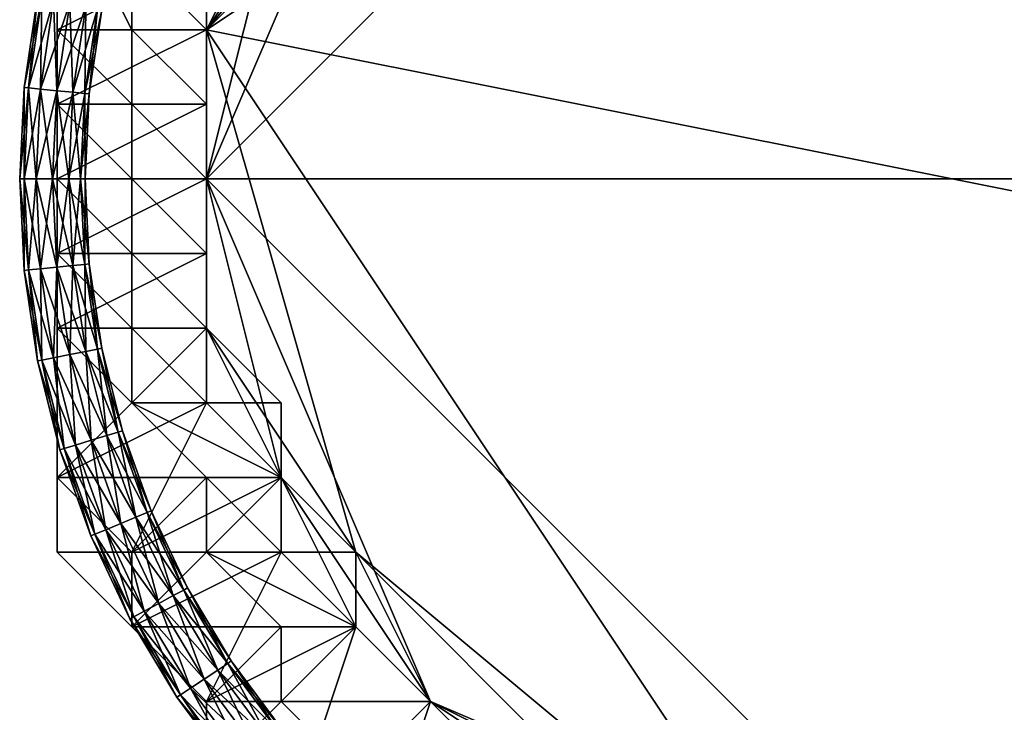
# Model space of a CAD drawing. Header units: millimetres. Extents: x -213362944 to -213361824, y -191479400 to -191477616.
# Tile 2 of 16: x -213362312 to -213362101, y -191479314 to -191479166. Entities that reach past the tile are written whole.
import ezdxf

# ---------------------------------------------------------------- set-up
doc = ezdxf.new("R2010")
doc.units = ezdxf.units.MM
doc.layers.add('005', color=7, linetype='Continuous', true_color=0xe499b8)

# ---------------------------------------------------------------- blocks, each defined once
blk = doc.blocks.new('Torus029')
at = {"color": 0}
mesh = blk.add_polyface(dxfattribs=at)
corners = [(-200, 0), (-198.1, 19.51, 3.5), (-199.04, 19.6), (-199.06, 0, 3.5), (-195.55, 19.26, 6.06), (-196.5, 0, 6.06), (-192.07, 18.92, 7), (-193, 0, 7), (-188.59, 18.57, 6.06), (-189.5, 0, 6.06), (-186.04, 18.32, 3.5), (-186.94, 0, 3.5), (-185.1, 18.23, 0), (-186, 0, 0), (-186.04, 18.32, -3.5), (-186.94, 0, -3.5), (-188.59, 18.57, -6.06), (-189.5, 0, -6.06), (-192.07, 18.92, -7), (-193, 0, -7), (-195.55, 19.26, -6.06), (-196.5, 0, -6.06), (-198.1, 19.51, -3.5), (-199.06, 0, -3.5), (-195.24, 38.84, 3.5), (-196.16, 39.02), (-192.72, 38.34, 6.06), (-189.29, 37.65, 7), (-185.86, 36.97, 6.06), (-183.35, 36.47, 3.5), (-182.43, 36.29, 0), (-183.35, 36.47, -3.5), (-185.86, 36.97, -6.06), (-189.29, 37.65, -7), (-192.72, 38.34, -6.06), (-195.24, 38.84, -3.5)]
mesh.append_faces([[corners[k] for k in face] for face in [(0, 1, 2), (3, 4, 1), (5, 6, 4), (7, 8, 6), (9, 10, 8), (11, 12, 10), (13, 14, 12), (15, 16, 14), (17, 18, 16), (19, 20, 18), (21, 22, 20), (23, 2, 22), (2, 24, 25), (1, 26, 24), (4, 27, 26), (6, 28, 27), (8, 29, 28), (10, 30, 29), (12, 31, 30), (14, 32, 31), (16, 33, 32), (18, 34, 33), (20, 35, 34), (22, 25, 35)]], dxfattribs={"vtx0": -1, "color": 0})
mesh.append_faces([[corners[k] for k in face] for face in [(0, 3, 1), (3, 5, 4), (5, 7, 6), (7, 9, 8), (9, 11, 10), (11, 13, 12), (13, 15, 14), (15, 17, 16), (17, 19, 18), (19, 21, 20), (21, 23, 22), (23, 0, 2), (2, 1, 24), (1, 4, 26), (4, 6, 27), (6, 8, 28), (8, 10, 29), (10, 12, 30), (12, 14, 31), (14, 16, 32), (16, 18, 33), (18, 20, 34), (20, 22, 35), (22, 2, 25)]], dxfattribs={"vtx2": -1, "color": 0})
mesh = blk.add_polyface(dxfattribs=at)
corners = [(-196.16, -39.02), (-198.1, -19.51, 3.5), (-199.04, -19.6), (-195.24, -38.83, 3.5), (-195.55, -19.26, 6.06), (-192.72, -38.34, 6.06), (-192.07, -18.92, 7), (-189.29, -37.65, 7), (-188.59, -18.57, 6.06), (-185.86, -36.97, 6.06), (-186.04, -18.32, 3.5), (-183.35, -36.47, 3.5), (-185.1, -18.23, 0), (-182.43, -36.29, 0), (-186.04, -18.32, -3.5), (-183.35, -36.47, -3.5), (-188.59, -18.57, -6.06), (-185.86, -36.97, -6.06), (-192.07, -18.92, -7), (-189.29, -37.65, -7), (-195.55, -19.26, -6.06), (-192.72, -38.34, -6.06), (-198.1, -19.51, -3.5), (-195.24, -38.83, -3.5), (-199.06, 0, 3.5), (-200, 0), (-196.5, 0, 6.06), (-193, 0, 7), (-189.5, 0, 6.06), (-186.94, 0, 3.5), (-186, 0, 0), (-186.94, 0, -3.5), (-189.5, 0, -6.06), (-193, 0, -7), (-196.5, 0, -6.06), (-199.06, 0, -3.5)]
mesh.append_faces([[corners[k] for k in face] for face in [(0, 1, 2), (3, 4, 1), (5, 6, 4), (7, 8, 6), (9, 10, 8), (11, 12, 10), (13, 14, 12), (15, 16, 14), (17, 18, 16), (19, 20, 18), (21, 22, 20), (23, 2, 22), (2, 24, 25), (1, 26, 24), (4, 27, 26), (6, 28, 27), (8, 29, 28), (10, 30, 29), (12, 31, 30), (14, 32, 31), (16, 33, 32), (18, 34, 33), (20, 35, 34), (22, 25, 35)]], dxfattribs={"vtx0": -1, "color": 0})
mesh.append_faces([[corners[k] for k in face] for face in [(0, 3, 1), (3, 5, 4), (5, 7, 6), (7, 9, 8), (9, 11, 10), (11, 13, 12), (13, 15, 14), (15, 17, 16), (17, 19, 18), (19, 21, 20), (21, 23, 22), (23, 0, 2), (2, 1, 24), (1, 4, 26), (4, 6, 27), (6, 8, 28), (8, 10, 29), (10, 12, 30), (12, 14, 31), (14, 16, 32), (16, 18, 33), (18, 20, 34), (20, 22, 35), (22, 2, 25)]], dxfattribs={"vtx2": -1, "color": 0})
mesh = blk.add_polyface(dxfattribs=at)
corners = [(-184.78, -76.54), (-190.49, -57.78, 3.5), (-191.39, -58.06), (-183.91, -76.18, 3.5), (-188.04, -57.04, 6.06), (-181.54, -75.2, 6.06), (-184.69, -56.02, 7), (-178.31, -73.86, 7), (-181.34, -55.01, 6.06), (-175.08, -72.52, 6.06), (-178.89, -54.27, 3.5), (-172.71, -71.54, 3.5), (-177.99, -53.99, 0), (-171.84, -71.18, 0), (-178.89, -54.27, -3.5), (-172.71, -71.54, -3.5), (-181.34, -55.01, -6.06), (-175.08, -72.52, -6.06), (-184.69, -56.02, -7), (-178.31, -73.86, -7), (-188.04, -57.04, -6.06), (-181.54, -75.2, -6.06), (-190.49, -57.78, -3.5), (-183.91, -76.18, -3.5), (-195.24, -38.83, 3.5), (-196.16, -39.02), (-192.72, -38.34, 6.06), (-189.29, -37.65, 7), (-185.86, -36.97, 6.06), (-183.35, -36.47, 3.5), (-182.43, -36.29, 0), (-183.35, -36.47, -3.5), (-185.86, -36.97, -6.06), (-189.29, -37.65, -7), (-192.72, -38.34, -6.06), (-195.24, -38.83, -3.5)]
mesh.append_faces([[corners[k] for k in face] for face in [(0, 1, 2), (3, 4, 1), (5, 6, 4), (7, 8, 6), (9, 10, 8), (11, 12, 10), (13, 14, 12), (15, 16, 14), (17, 18, 16), (19, 20, 18), (21, 22, 20), (23, 2, 22), (2, 24, 25), (1, 26, 24), (4, 27, 26), (6, 28, 27), (8, 29, 28), (10, 30, 29), (12, 31, 30), (14, 32, 31), (16, 33, 32), (18, 34, 33), (20, 35, 34), (22, 25, 35)]], dxfattribs={"vtx0": -1, "color": 0})
mesh.append_faces([[corners[k] for k in face] for face in [(0, 3, 1), (3, 5, 4), (5, 7, 6), (7, 9, 8), (9, 11, 10), (11, 13, 12), (13, 15, 14), (15, 17, 16), (17, 19, 18), (19, 21, 20), (21, 23, 22), (23, 0, 2), (2, 1, 24), (1, 4, 26), (4, 6, 27), (6, 8, 28), (8, 10, 29), (10, 12, 30), (12, 14, 31), (14, 16, 32), (16, 18, 33), (18, 20, 34), (20, 22, 35), (22, 2, 25)]], dxfattribs={"vtx2": -1, "color": 0})
mesh = blk.add_polyface(dxfattribs=at)
corners = [(-166.29, -111.11), (-175.56, -93.84, 3.5), (-176.38, -94.28), (-165.51, -110.59, 3.5), (-173.3, -92.63, 6.06), (-163.38, -109.17, 6.06), (-170.21, -90.98, 7), (-160.47, -107.22, 7), (-167.12, -89.33, 6.06), (-157.56, -105.28, 6.06), (-164.86, -88.12, 3.5), (-155.43, -103.86, 3.5), (-164.04, -87.68, 0), (-154.65, -103.34, 0), (-164.86, -88.12, -3.5), (-155.43, -103.86, -3.5), (-167.12, -89.33, -6.06), (-157.56, -105.28, -6.06), (-170.21, -90.98, -7), (-160.47, -107.22, -7), (-173.3, -92.63, -6.06), (-163.38, -109.17, -6.06), (-175.56, -93.84, -3.5), (-165.51, -110.59, -3.5), (-183.91, -76.18, 3.5), (-184.78, -76.54), (-181.54, -75.2, 6.06), (-178.31, -73.86, 7), (-175.08, -72.52, 6.06), (-172.71, -71.54, 3.5), (-171.84, -71.18, 0), (-172.71, -71.54, -3.5), (-175.08, -72.52, -6.06), (-178.31, -73.86, -7), (-181.54, -75.2, -6.06), (-183.91, -76.18, -3.5)]
mesh.append_faces([[corners[k] for k in face] for face in [(0, 1, 2), (3, 4, 1), (5, 6, 4), (7, 8, 6), (9, 10, 8), (11, 12, 10), (13, 14, 12), (15, 16, 14), (17, 18, 16), (19, 20, 18), (21, 22, 20), (23, 2, 22), (2, 24, 25), (1, 26, 24), (4, 27, 26), (6, 28, 27), (8, 29, 28), (10, 30, 29), (12, 31, 30), (14, 32, 31), (16, 33, 32), (18, 34, 33), (20, 35, 34), (22, 25, 35)]], dxfattribs={"vtx0": -1, "color": 0})
mesh.append_faces([[corners[k] for k in face] for face in [(0, 3, 1), (3, 5, 4), (5, 7, 6), (7, 9, 8), (9, 11, 10), (11, 13, 12), (13, 15, 14), (15, 17, 16), (17, 19, 18), (19, 21, 20), (21, 23, 22), (23, 0, 2), (2, 1, 24), (1, 4, 26), (4, 6, 27), (6, 8, 28), (8, 10, 29), (10, 12, 30), (12, 14, 31), (14, 16, 32), (16, 18, 33), (18, 20, 34), (20, 22, 35), (22, 2, 25)]], dxfattribs={"vtx2": -1, "color": 0})
mesh = blk.add_polyface(dxfattribs=at)
corners = [(-118.59, -144.5, 3.5), (-131.52, -131.52, 0), (-132.19, -132.18, 3.5), (-118, -143.78, 0), (-132.19, -132.18, -3.5), (-141.42, -141.42), (-153.88, -126.28, 3.5), (-154.6, -126.88), (-140.76, -140.76, 3.5), (-151.9, -124.66, 6.06), (-138.95, -138.95, 6.06), (-149.19, -122.44, 7), (-136.47, -136.47, 7), (-146.49, -120.22, 6.06), (-134, -134, 6.06), (-144.5, -118.59, 3.5), (-143.78, -118, 0), (-144.5, -118.59, -3.5), (-146.49, -120.22, -6.06), (-134, -134, -6.06), (-149.19, -122.44, -7), (-136.47, -136.47, -7), (-151.9, -124.66, -6.06), (-138.95, -138.95, -6.06), (-153.88, -126.28, -3.5), (-140.76, -140.76, -3.5), (-165.51, -110.59, 3.5), (-166.29, -111.11), (-163.38, -109.17, 6.06), (-160.47, -107.22, 7), (-157.56, -105.28, 6.06), (-155.43, -103.86, 3.5), (-154.65, -103.34, 0), (-155.43, -103.86, -3.5), (-157.56, -105.28, -6.06), (-160.47, -107.22, -7), (-163.38, -109.17, -6.06), (-165.51, -110.59, -3.5)]
mesh.append_faces([[corners[k] for k in face] for face in [(0, 1, 2), (3, 4, 1), (5, 6, 7), (8, 9, 6), (10, 11, 9), (12, 13, 11), (14, 15, 13), (2, 16, 15), (1, 17, 16), (4, 18, 17), (19, 20, 18), (21, 22, 20), (23, 24, 22), (25, 7, 24), (7, 26, 27), (6, 28, 26), (9, 29, 28), (11, 30, 29), (13, 31, 30), (15, 32, 31), (16, 33, 32), (17, 34, 33), (18, 35, 34), (20, 36, 35), (22, 37, 36), (24, 27, 37)]], dxfattribs={"vtx0": -1, "color": 0})
mesh.append_faces([[corners[k] for k in face] for face in [(8, 10, 9), (10, 12, 11), (12, 14, 13), (14, 2, 15), (2, 1, 16), (1, 4, 17), (4, 19, 18), (19, 21, 20), (21, 23, 22), (23, 25, 24), (7, 6, 26), (6, 9, 28), (9, 11, 29), (11, 13, 30), (13, 15, 31), (15, 16, 32), (16, 17, 33), (17, 18, 34), (18, 20, 35), (20, 22, 36), (22, 24, 37), (24, 7, 27)]], dxfattribs={"vtx2": -1, "color": 0})

msp = doc.modelspace()

# ---------------------------------------------------------------- block references
at = {"layer": '005', "color": 18, "true_color": 0x000000, "rotation": 1.001791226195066e-05}
for p in [(-213362112, -191479200, 7), (-213362112, -191479200, 793)]:
    msp.add_blockref('Torus029', p, dxfattribs=at)

# ---------------------------------------------------------------- meshes
at = {"layer": '005', "color": 164, "true_color": 0x1c1cb1}
mesh = msp.add_polyface(dxfattribs=at)
corners = [(-213362224, -191479088, 600), (-213362208, -191479072, 600), (-213362208, -191479072, 600), (-213362176, -191479056, 600), (-213362272, -191479200, 600), (-213362112, -191479040, 600), (-213362240, -191479040, 999), (-213362224, -191479040, 999), (-213362224, -191479040, 801), (-213362192, -191479072, 652), (-213362208, -191479072, 652), (-213362224, -191479088, 652), (-213362240, -191479120, 652), (-213362208, -191479024, 1000), (-213362224, -191479040, 1000), (-213362208, -191479056, 1000), (-213362192, -191479040, 1000), (-213362240, -191479040, 1000), (-213362224, -191479056, 1000), (-213362192, -191479040, 999), (-213362208, -191479056, 999), (-213362208, -191479056, 803), (-213362224, -191479056, 999), (-213362224, -191479056, 803), (-213362240, -191479072, 803), (-213362208, -191479072, 800), (-213362224, -191479088, 800), (-213362256, -191479056, 800), (-213362240, -191479040, 800), (-213362224, -191479040, 800), (-213362208, -191479072, 800), (-213362192, -191479056, 800), (-213362240, -191479104, 799), (-213362224, -191479088, 799), (-213362224, -191479088, 601), (-213362208, -191479072, 799), (-213362208, -191479072, 601), (-213362208, -191479072, 799), (-213362208, -191479072, 601), (-213362192, -191479056, 601), (-213362192, -191479040, 802), (-213362208, -191479056, 802), (-213362208, -191479072, 802), (-213362224, -191479056, 802), (-213362208, -191479072, 802), (-213362240, -191479072, 802), (-213362224, -191479088, 802), (-213362192, -191479072, 801), (-213362208, -191479072, 801), (-213362208, -191479072, 653), (-213362224, -191479088, 801), (-213362224, -191479088, 653), (-213362240, -191479104, 653), (-213362240, -191479072, 1000), (-213362240, -191479072, 999), (-213362240, -191479104, 800), (-213362240, -191479104, 600), (-213362240, -191479104, 601), (-213362240, -191479104, 802), (-213362240, -191479104, 801), (-213362240, -191479104, 652)]
mesh.append_faces([[corners[k] for k in face] for face in [(0, 2, 3), (4, 0, 5), (9, 11, 12)]], dxfattribs={"vtx0": -1, "vtx1": -1, "vtx2": -1, "color": 164})
mesh.append_faces([[corners[k] for k in face] for face in [(0, 1, 2), (6, 7, 8), (9, 10, 11), (13, 14, 15), (15, 16, 13), (14, 17, 18), (18, 15, 14), (19, 20, 21), (20, 22, 23), (23, 21, 20), (24, 23, 22), (25, 26, 27), (28, 29, 30), (30, 25, 28), (31, 30, 29), (32, 33, 34), (33, 35, 36), (36, 34, 33), (35, 37, 38), (38, 36, 35), (39, 38, 37), (40, 41, 42), (41, 43, 44), (44, 42, 41), (43, 45, 46), (46, 44, 43), (47, 48, 49), (48, 50, 51), (51, 49, 48), (52, 51, 50), (15, 20, 19), (20, 15, 18), (18, 22, 20), (22, 18, 53), (53, 54, 22), (21, 41, 40), (41, 21, 23), (23, 43, 41), (43, 23, 24), (24, 45, 43), (32, 55, 26), (26, 33, 32), (33, 26, 25), (25, 35, 33), (35, 25, 30), (30, 37, 35), (37, 30, 31), (56, 57, 34), (34, 0, 56), (0, 34, 36), (36, 1, 0), (1, 36, 38), (38, 2, 1), (48, 44, 46), (46, 50, 48), (50, 46, 58), (58, 59, 50), (10, 49, 51), (51, 11, 10), (11, 51, 52), (52, 60, 11)]], dxfattribs={"vtx2": -1, "color": 164})
mesh = msp.add_polyface(dxfattribs=at)
corners = [(-213362208, -191479072, 600), (-213362192, -191479056, 600), (-213362176, -191479056, 600), (-213362160, -191479040, 600), (-213362144, -191479040, 600), (-213362128, -191479040, 600), (-213362112, -191479040, 600), (-213362224, -191479088, 600), (-213362272, -191479200, 600), (-213361952, -191479200, 600), (-213362112, -191479040, 652), (-213362128, -191479040, 652), (-213362144, -191479040, 652), (-213362160, -191479056, 652), (-213362176, -191479056, 652), (-213362192, -191479056, 652), (-213362192, -191479072, 652), (-213362080, -191479040, 652), (-213362272, -191479168, 652), (-213362176, -191479040, 999), (-213362192, -191479040, 999), (-213362192, -191479040, 803), (-213362208, -191479056, 803), (-213362176, -191479056, 800), (-213362192, -191479056, 800), (-213362208, -191479024, 800), (-213362208, -191479072, 799), (-213362192, -191479056, 799), (-213362192, -191479056, 601), (-213362176, -191479056, 799), (-213362176, -191479056, 601), (-213362160, -191479040, 799), (-213362160, -191479040, 601), (-213362176, -191479040, 802), (-213362192, -191479040, 802), (-213362192, -191479056, 802), (-213362176, -191479056, 802), (-213362208, -191479072, 802), (-213362144, -191479040, 801), (-213362160, -191479056, 801), (-213362160, -191479056, 653), (-213362144, -191479040, 653), (-213362176, -191479056, 801), (-213362176, -191479056, 653), (-213362192, -191479056, 801), (-213362192, -191479056, 653), (-213362192, -191479072, 801), (-213362192, -191479072, 653), (-213362208, -191479072, 653), (-213362192, -191479040, 1000), (-213362208, -191479056, 1000), (-213362160, -191479040, 800), (-213362208, -191479072, 601), (-213362160, -191479040, 802), (-213362208, -191479072, 802), (-213362208, -191479072, 801), (-213362208, -191479072, 652)]
mesh.append_faces([[corners[k] for k in face] for face in [(2, 4, 6), (7, 2, 6), (8, 6, 9), (12, 14, 16), (17, 12, 16), (17, 16, 18)]], dxfattribs={"vtx0": -1, "vtx1": -1, "vtx2": -1, "color": 164})
mesh.append_faces([[corners[k] for k in face] for face in [(0, 1, 2), (2, 3, 4), (4, 5, 6), (10, 11, 12), (12, 13, 14), (14, 15, 16), (19, 20, 21), (22, 21, 20), (23, 24, 25), (26, 27, 28), (27, 29, 30), (30, 28, 27), (29, 31, 32), (32, 30, 29), (33, 34, 35), (35, 36, 33), (37, 35, 34), (38, 39, 40), (40, 41, 38), (39, 42, 43), (43, 40, 39), (42, 44, 45), (45, 43, 42), (44, 46, 47), (47, 45, 44), (48, 47, 46), (20, 49, 50), (34, 21, 22), (24, 27, 26), (27, 24, 23), (23, 29, 27), (29, 23, 51), (51, 31, 29), (0, 52, 28), (28, 1, 0), (1, 28, 30), (30, 2, 1), (2, 30, 32), (32, 3, 2), (53, 39, 38), (39, 53, 36), (36, 42, 39), (42, 36, 35), (35, 44, 42), (44, 35, 37), (37, 46, 44), (46, 37, 54), (54, 55, 46), (12, 41, 40), (40, 13, 12), (13, 40, 43), (43, 14, 13), (14, 43, 45), (45, 15, 14), (15, 45, 47), (47, 16, 15), (16, 47, 48), (48, 56, 16)]], dxfattribs={"vtx2": -1, "color": 164})
mesh = msp.add_polyface(dxfattribs=at)
corners = [(-213362112, -191479040, 600), (-213362096, -191479040, 600), (-213362080, -191479040, 600), (-213362064, -191479040, 600), (-213362048, -191479056, 600), (-213362032, -191479056, 600), (-213362016, -191479072, 600), (-213362000, -191479088, 600), (-213361952, -191479200, 600), (-213362032, -191479072, 652), (-213362032, -191479056, 652), (-213362048, -191479056, 652), (-213362064, -191479056, 652), (-213362080, -191479040, 652), (-213361984, -191479120, 652), (-213362272, -191479168, 652), (-213361952, -191479232, 652), (-213362016, -191479056, 999), (-213362032, -191479040, 999), (-213362032, -191479040, 803), (-213362016, -191479056, 803), (-213362032, -191479056, 800), (-213362048, -191479056, 800), (-213362032, -191479024, 800), (-213362016, -191479072, 800), (-213362016, -191479024, 800), (-213362064, -191479040, 799), (-213362048, -191479056, 799), (-213362048, -191479056, 601), (-213362064, -191479040, 601), (-213362032, -191479056, 799), (-213362032, -191479056, 601), (-213362016, -191479072, 601), (-213362016, -191479056, 802), (-213362032, -191479040, 802), (-213362032, -191479056, 802), (-213362048, -191479040, 802), (-213362048, -191479056, 802), (-213362064, -191479040, 802), (-213362016, -191479072, 801), (-213362032, -191479072, 801), (-213362032, -191479072, 653), (-213362032, -191479056, 801), (-213362032, -191479056, 653), (-213362048, -191479056, 801), (-213362048, -191479056, 653), (-213362064, -191479056, 801), (-213362064, -191479056, 653), (-213362080, -191479040, 801), (-213362080, -191479040, 653), (-213362032, -191479040, 1000), (-213362064, -191479040, 800), (-213362016, -191479072, 802), (-213362080, -191479040, 802), (-213362016, -191479072, 652)]
mesh.append_faces([[corners[k] for k in face] for face in [(0, 2, 4), (4, 6, 7), (0, 4, 7), (0, 7, 8), (9, 11, 13), (14, 9, 13), (13, 15, 16)]], dxfattribs={"vtx0": -1, "vtx1": -1, "vtx2": -1, "color": 164})
mesh.append_faces([[corners[k] for k in face] for face in [(0, 1, 2), (2, 3, 4), (4, 5, 6), (9, 10, 11), (11, 12, 13), (17, 18, 19), (19, 20, 17), (21, 22, 23), (24, 21, 25), (26, 27, 28), (28, 29, 26), (27, 30, 31), (31, 28, 27), (32, 31, 30), (33, 34, 35), (34, 36, 37), (37, 35, 34), (38, 37, 36), (39, 40, 41), (40, 42, 43), (43, 41, 40), (42, 44, 45), (45, 43, 42), (44, 46, 47), (47, 45, 44), (46, 48, 49), (49, 47, 46), (50, 18, 17), (19, 34, 33), (26, 51, 22), (22, 27, 26), (27, 22, 21), (21, 30, 27), (30, 21, 24), (3, 29, 28), (28, 4, 3), (4, 28, 31), (31, 5, 4), (5, 31, 32), (40, 52, 35), (35, 42, 40), (42, 35, 37), (37, 44, 42), (44, 37, 38), (38, 46, 44), (46, 38, 53), (53, 48, 46), (41, 9, 54), (9, 41, 43), (43, 10, 9), (10, 43, 45), (45, 11, 10), (11, 45, 47), (47, 12, 11), (12, 47, 49), (49, 13, 12)]], dxfattribs={"vtx2": -1, "color": 164})
mesh = msp.add_polyface(dxfattribs=at)
corners = [(-213362256, -191479136, 600), (-213362256, -191479120, 600), (-213362240, -191479104, 600), (-213362224, -191479088, 600), (-213362288, -191479104, 801), (-213362304, -191479120, 801), (-213362304, -191479120, 999), (-213362288, -191479104, 999), (-213362304, -191479136, 999), (-213362224, -191479088, 652), (-213362240, -191479104, 652), (-213362240, -191479120, 652), (-213362256, -191479120, 652), (-213362256, -191479136, 652), (-213362192, -191479072, 652), (-213362272, -191479168, 652), (-213362272, -191479088, 1000), (-213362288, -191479104, 1000), (-213362272, -191479120, 1000), (-213362256, -191479104, 1000), (-213362288, -191479120, 1000), (-213362272, -191479136, 1000), (-213362256, -191479104, 999), (-213362272, -191479120, 999), (-213362272, -191479120, 803), (-213362256, -191479104, 803), (-213362272, -191479136, 803), (-213362288, -191479120, 800), (-213362288, -191479104, 800), (-213362256, -191479120, 800), (-213362256, -191479136, 800), (-213362240, -191479104, 800), (-213362256, -191479136, 799), (-213362256, -191479120, 799), (-213362256, -191479120, 601), (-213362240, -191479104, 799), (-213362240, -191479104, 601), (-213362256, -191479104, 802), (-213362272, -191479120, 802), (-213362256, -191479120, 802), (-213362240, -191479104, 802), (-213362256, -191479136, 802), (-213362240, -191479104, 801), (-213362240, -191479120, 801), (-213362240, -191479120, 653), (-213362240, -191479104, 653), (-213362256, -191479120, 801), (-213362256, -191479120, 653), (-213362256, -191479136, 653), (-213362304, -191479136, 800), (-213362304, -191479136, 801), (-213362304, -191479136, 1000), (-213362272, -191479136, 999), (-213362272, -191479136, 802), (-213362256, -191479136, 601), (-213362256, -191479136, 801)]
mesh.append_faces([[corners[k] for k in face] for face in [(0, 2, 3), (14, 11, 15)]], dxfattribs={"vtx0": -1, "vtx1": -1, "vtx2": -1, "color": 164})
mesh.append_faces([[corners[k] for k in face] for face in [(0, 1, 2), (4, 5, 6), (6, 7, 4), (8, 6, 5), (9, 10, 11), (11, 12, 13), (16, 17, 18), (18, 19, 16), (17, 20, 21), (21, 18, 17), (22, 23, 24), (24, 25, 22), (26, 24, 23), (27, 28, 29), (29, 30, 27), (31, 29, 28), (32, 33, 34), (33, 35, 36), (36, 34, 33), (37, 38, 39), (39, 40, 37), (41, 39, 38), (42, 43, 44), (44, 45, 42), (43, 46, 47), (47, 44, 43), (48, 47, 46), (27, 5, 4), (4, 28, 27), (49, 50, 5), (5, 27, 49), (17, 7, 6), (6, 20, 17), (20, 6, 8), (8, 51, 20), (22, 19, 18), (18, 23, 22), (23, 18, 21), (21, 52, 23), (37, 25, 24), (24, 38, 37), (38, 24, 26), (26, 53, 38), (32, 30, 29), (29, 33, 32), (33, 29, 31), (31, 35, 33), (0, 54, 34), (34, 1, 0), (1, 34, 36), (36, 2, 1), (40, 43, 42), (43, 40, 39), (39, 46, 43), (46, 39, 41), (41, 55, 46), (10, 45, 44), (44, 11, 10), (11, 44, 47), (47, 12, 11), (12, 47, 48), (48, 13, 12)]], dxfattribs={"vtx2": -1, "color": 164})
mesh = msp.add_polyface(dxfattribs=at)
corners = [(-213362272, -191479168, 600), (-213362272, -191479152, 600), (-213362256, -191479136, 600), (-213362272, -191479200, 600), (-213362224, -191479088, 600), (-213362304, -191479120, 801), (-213362304, -191479136, 801), (-213362304, -191479136, 999), (-213362304, -191479168, 801), (-213362304, -191479168, 999), (-213362256, -191479136, 652), (-213362256, -191479152, 652), (-213362272, -191479168, 652), (-213362240, -191479120, 652), (-213362288, -191479120, 1000), (-213362304, -191479136, 1000), (-213362288, -191479152, 1000), (-213362272, -191479136, 1000), (-213362304, -191479168, 1000), (-213362288, -191479168, 1000), (-213362272, -191479120, 999), (-213362272, -191479136, 999), (-213362272, -191479136, 803), (-213362288, -191479152, 999), (-213362288, -191479152, 803), (-213362288, -191479168, 999), (-213362288, -191479168, 803), (-213362304, -191479168, 800), (-213362304, -191479136, 800), (-213362272, -191479152, 800), (-213362272, -191479168, 800), (-213362288, -191479120, 800), (-213362256, -191479136, 800), (-213362272, -191479168, 799), (-213362272, -191479152, 799), (-213362272, -191479152, 601), (-213362272, -191479168, 601), (-213362256, -191479136, 799), (-213362256, -191479136, 601), (-213362256, -191479120, 601), (-213362272, -191479120, 802), (-213362272, -191479136, 802), (-213362256, -191479136, 802), (-213362288, -191479152, 802), (-213362272, -191479152, 802), (-213362288, -191479168, 802), (-213362272, -191479168, 802), (-213362256, -191479120, 801), (-213362256, -191479136, 801), (-213362256, -191479136, 653), (-213362256, -191479152, 801), (-213362256, -191479152, 653), (-213362272, -191479168, 801), (-213362272, -191479168, 653)]
mesh.append_faces([[corners[k] for k in face] for face in [(3, 0, 2), (3, 2, 4), (13, 10, 12)]], dxfattribs={"vtx0": -1, "vtx1": -1, "vtx2": -1, "color": 164})
mesh.append_faces([[corners[k] for k in face] for face in [(0, 1, 2), (5, 6, 7), (6, 8, 9), (9, 7, 6), (10, 11, 12), (14, 15, 16), (16, 17, 14), (15, 18, 19), (19, 16, 15), (20, 21, 22), (21, 23, 24), (24, 22, 21), (23, 25, 26), (26, 24, 23), (27, 28, 29), (29, 30, 27), (28, 31, 32), (32, 29, 28), (33, 34, 35), (35, 36, 33), (34, 37, 38), (38, 35, 34), (39, 38, 37), (40, 41, 42), (41, 43, 44), (44, 42, 41), (43, 45, 46), (46, 44, 43), (47, 48, 49), (48, 50, 51), (51, 49, 48), (50, 52, 53), (53, 51, 50), (27, 8, 6), (6, 28, 27), (15, 7, 9), (9, 18, 15), (21, 17, 16), (16, 23, 21), (23, 16, 19), (19, 25, 23), (41, 22, 24), (24, 43, 41), (43, 24, 26), (26, 45, 43), (33, 30, 29), (29, 34, 33), (34, 29, 32), (32, 37, 34), (0, 36, 35), (35, 1, 0), (1, 35, 38), (38, 2, 1), (48, 42, 44), (44, 50, 48), (50, 44, 46), (46, 52, 50), (10, 49, 51), (51, 11, 10), (11, 51, 53), (53, 12, 11)]], dxfattribs={"vtx2": -1, "color": 164})
mesh = msp.add_polyface(dxfattribs=at)
corners = [(-213362272, -191479232, 600), (-213362272, -191479216, 600), (-213362272, -191479200, 600), (-213362256, -191479264, 600), (-213362304, -191479200, 801), (-213362304, -191479216, 801), (-213362304, -191479216, 999), (-213362304, -191479200, 999), (-213362304, -191479232, 801), (-213362304, -191479232, 999), (-213362272, -191479200, 652), (-213362272, -191479216, 652), (-213362272, -191479232, 652), (-213362272, -191479168, 652), (-213362240, -191479280, 652), (-213362304, -191479200, 1000), (-213362304, -191479216, 1000), (-213362288, -191479216, 1000), (-213362288, -191479200, 1000), (-213362304, -191479232, 1000), (-213362288, -191479232, 1000), (-213362288, -191479200, 999), (-213362288, -191479216, 999), (-213362288, -191479216, 803), (-213362288, -191479200, 803), (-213362288, -191479232, 999), (-213362288, -191479232, 803), (-213362304, -191479232, 800), (-213362304, -191479216, 800), (-213362272, -191479216, 800), (-213362272, -191479232, 800), (-213362304, -191479200, 800), (-213362272, -191479200, 800), (-213362272, -191479232, 799), (-213362272, -191479216, 799), (-213362272, -191479216, 601), (-213362272, -191479232, 601), (-213362272, -191479200, 799), (-213362272, -191479200, 601), (-213362288, -191479200, 802), (-213362288, -191479216, 802), (-213362272, -191479216, 802), (-213362272, -191479200, 802), (-213362288, -191479232, 802), (-213362272, -191479232, 802), (-213362272, -191479200, 801), (-213362272, -191479216, 801), (-213362272, -191479216, 653), (-213362272, -191479200, 653), (-213362272, -191479232, 801), (-213362272, -191479232, 653)]
mesh.append_faces([[corners[k] for k in face] for face in [(3, 0, 2), (13, 12, 14)]], dxfattribs={"vtx0": -1, "vtx1": -1, "vtx2": -1, "color": 164})
mesh.append_faces([[corners[k] for k in face] for face in [(0, 1, 2), (4, 5, 6), (6, 7, 4), (5, 8, 9), (9, 6, 5), (10, 11, 12), (15, 16, 17), (17, 18, 15), (16, 19, 20), (20, 17, 16), (21, 22, 23), (23, 24, 21), (22, 25, 26), (26, 23, 22), (27, 28, 29), (29, 30, 27), (28, 31, 32), (32, 29, 28), (33, 34, 35), (35, 36, 33), (34, 37, 38), (38, 35, 34), (39, 40, 41), (41, 42, 39), (40, 43, 44), (44, 41, 40), (45, 46, 47), (47, 48, 45), (46, 49, 50), (50, 47, 46), (28, 5, 4), (4, 31, 28), (27, 8, 5), (5, 28, 27), (15, 7, 6), (6, 16, 15), (16, 6, 9), (9, 19, 16), (21, 18, 17), (17, 22, 21), (22, 17, 20), (20, 25, 22), (39, 24, 23), (23, 40, 39), (40, 23, 26), (26, 43, 40), (33, 30, 29), (29, 34, 33), (34, 29, 32), (32, 37, 34), (0, 36, 35), (35, 1, 0), (1, 35, 38), (38, 2, 1), (45, 42, 41), (41, 46, 45), (46, 41, 44), (44, 49, 46), (10, 48, 47), (47, 11, 10), (11, 47, 50), (50, 12, 11)]], dxfattribs={"vtx2": -1, "color": 164})
mesh = msp.add_polyface(dxfattribs=at)
corners = [(-213362272, -191479200, 600), (-213362272, -191479184, 600), (-213362272, -191479168, 600), (-213362304, -191479168, 801), (-213362304, -191479184, 801), (-213362304, -191479184, 999), (-213362304, -191479168, 999), (-213362304, -191479200, 801), (-213362304, -191479200, 999), (-213362272, -191479168, 652), (-213362272, -191479184, 652), (-213362272, -191479200, 652), (-213362272, -191479232, 652), (-213362304, -191479168, 1000), (-213362304, -191479184, 1000), (-213362288, -191479184, 1000), (-213362288, -191479168, 1000), (-213362304, -191479200, 1000), (-213362288, -191479200, 1000), (-213362288, -191479168, 999), (-213362288, -191479184, 999), (-213362288, -191479184, 803), (-213362288, -191479168, 803), (-213362288, -191479200, 999), (-213362288, -191479200, 803), (-213362304, -191479200, 800), (-213362304, -191479184, 800), (-213362272, -191479184, 800), (-213362272, -191479200, 800), (-213362304, -191479168, 800), (-213362272, -191479168, 800), (-213362272, -191479200, 799), (-213362272, -191479184, 799), (-213362272, -191479184, 601), (-213362272, -191479200, 601), (-213362272, -191479168, 799), (-213362272, -191479168, 601), (-213362288, -191479168, 802), (-213362288, -191479184, 802), (-213362272, -191479184, 802), (-213362272, -191479168, 802), (-213362288, -191479200, 802), (-213362272, -191479200, 802), (-213362272, -191479168, 801), (-213362272, -191479184, 801), (-213362272, -191479184, 653), (-213362272, -191479168, 653), (-213362272, -191479200, 801), (-213362272, -191479200, 653)]
mesh.append_faces([[corners[k] for k in face] for face in [(9, 11, 12)]], dxfattribs={"vtx0": -1, "vtx1": -1, "vtx2": -1, "color": 164})
mesh.append_faces([[corners[k] for k in face] for face in [(0, 1, 2), (3, 4, 5), (5, 6, 3), (4, 7, 8), (8, 5, 4), (9, 10, 11), (13, 14, 15), (15, 16, 13), (14, 17, 18), (18, 15, 14), (19, 20, 21), (21, 22, 19), (20, 23, 24), (24, 21, 20), (25, 26, 27), (27, 28, 25), (26, 29, 30), (30, 27, 26), (31, 32, 33), (33, 34, 31), (32, 35, 36), (36, 33, 32), (37, 38, 39), (39, 40, 37), (38, 41, 42), (42, 39, 38), (43, 44, 45), (45, 46, 43), (44, 47, 48), (48, 45, 44), (26, 4, 3), (3, 29, 26), (25, 7, 4), (4, 26, 25), (13, 6, 5), (5, 14, 13), (14, 5, 8), (8, 17, 14), (19, 16, 15), (15, 20, 19), (20, 15, 18), (18, 23, 20), (37, 22, 21), (21, 38, 37), (38, 21, 24), (24, 41, 38), (31, 28, 27), (27, 32, 31), (32, 27, 30), (30, 35, 32), (0, 34, 33), (33, 1, 0), (1, 33, 36), (36, 2, 1), (43, 40, 39), (39, 44, 43), (44, 39, 42), (42, 47, 44), (9, 46, 45), (45, 10, 9), (10, 45, 48), (48, 11, 10)]], dxfattribs={"vtx2": -1, "color": 164})
mesh = msp.add_polyface(dxfattribs=at)
corners = [(-213362208, -191479328, 600), (-213362208, -191479328, 600), (-213362224, -191479312, 600), (-213362176, -191479344, 600), (-213362112, -191479360, 600), (-213362272, -191479200, 600), (-213362224, -191479312, 652), (-213362208, -191479328, 652), (-213362192, -191479328, 652), (-213362240, -191479280, 652), (-213362272, -191479168, 652), (-213362144, -191479360, 652), (-213362240, -191479360, 1000), (-213362224, -191479360, 1000), (-213362208, -191479344, 1000), (-213362224, -191479344, 1000), (-213362192, -191479360, 1000), (-213362240, -191479328, 999), (-213362224, -191479344, 999), (-213362224, -191479344, 803), (-213362208, -191479344, 999), (-213362208, -191479344, 803), (-213362192, -191479360, 803), (-213362208, -191479376, 800), (-213362224, -191479360, 800), (-213362208, -191479328, 800), (-213362192, -191479344, 800), (-213362240, -191479360, 800), (-213362208, -191479328, 800), (-213362224, -191479312, 800), (-213362192, -191479344, 799), (-213362208, -191479328, 799), (-213362208, -191479328, 601), (-213362208, -191479328, 799), (-213362208, -191479328, 601), (-213362224, -191479312, 799), (-213362224, -191479312, 601), (-213362240, -191479296, 601), (-213362240, -191479328, 802), (-213362224, -191479344, 802), (-213362208, -191479328, 802), (-213362224, -191479312, 802), (-213362208, -191479344, 802), (-213362208, -191479328, 802), (-213362192, -191479344, 802), (-213362240, -191479296, 801), (-213362224, -191479312, 801), (-213362224, -191479312, 653), (-213362208, -191479328, 801), (-213362208, -191479328, 653), (-213362192, -191479328, 653), (-213362240, -191479328, 1000), (-213362240, -191479328, 803), (-213362240, -191479296, 800), (-213362240, -191479296, 799), (-213362240, -191479296, 600), (-213362240, -191479296, 802), (-213362240, -191479296, 652), (-213362240, -191479296, 653)]
mesh.append_faces([[corners[k] for k in face] for face in [(3, 0, 2), (4, 2, 5), (9, 6, 8), (10, 9, 11)]], dxfattribs={"vtx0": -1, "vtx1": -1, "vtx2": -1, "color": 164})
mesh.append_faces([[corners[k] for k in face] for face in [(0, 1, 2), (6, 7, 8), (12, 13, 14), (14, 15, 12), (16, 14, 13), (17, 18, 19), (18, 20, 21), (21, 19, 18), (22, 21, 20), (23, 24, 25), (25, 26, 23), (24, 27, 28), (28, 25, 24), (29, 28, 27), (30, 31, 32), (31, 33, 34), (34, 32, 31), (33, 35, 36), (36, 34, 33), (37, 36, 35), (38, 39, 40), (40, 41, 38), (39, 42, 43), (43, 40, 39), (44, 43, 42), (45, 46, 47), (46, 48, 49), (49, 47, 46), (50, 49, 48), (17, 51, 15), (15, 18, 17), (18, 15, 14), (14, 20, 18), (20, 14, 16), (38, 52, 19), (19, 39, 38), (39, 19, 21), (21, 42, 39), (42, 21, 22), (31, 25, 28), (28, 33, 31), (33, 28, 29), (29, 35, 33), (35, 29, 53), (53, 54, 35), (0, 32, 34), (34, 1, 0), (1, 34, 36), (36, 2, 1), (2, 36, 37), (37, 55, 2), (45, 56, 41), (41, 46, 45), (46, 41, 40), (40, 48, 46), (48, 40, 43), (57, 58, 47), (47, 6, 57), (6, 47, 49), (49, 7, 6)]], dxfattribs={"vtx2": -1, "color": 164})
mesh = msp.add_polyface(dxfattribs=at)
corners = [(-213362144, -191479360, 600), (-213362160, -191479360, 600), (-213362176, -191479344, 600), (-213362112, -191479360, 600), (-213362192, -191479344, 600), (-213362208, -191479328, 600), (-213362224, -191479312, 600), (-213362272, -191479200, 600), (-213361952, -191479200, 600), (-213362192, -191479328, 652), (-213362192, -191479344, 652), (-213362176, -191479344, 652), (-213362160, -191479344, 652), (-213362144, -191479360, 652), (-213362240, -191479280, 652), (-213362272, -191479168, 652), (-213361952, -191479232, 652), (-213362208, -191479344, 999), (-213362192, -191479360, 999), (-213362192, -191479360, 803), (-213362192, -191479344, 800), (-213362176, -191479344, 800), (-213362192, -191479376, 800), (-213362160, -191479360, 799), (-213362176, -191479344, 799), (-213362176, -191479344, 601), (-213362160, -191479360, 601), (-213362192, -191479344, 799), (-213362192, -191479344, 601), (-213362208, -191479328, 601), (-213362208, -191479344, 802), (-213362192, -191479360, 802), (-213362192, -191479344, 802), (-213362176, -191479360, 802), (-213362176, -191479344, 802), (-213362160, -191479360, 802), (-213362208, -191479328, 801), (-213362192, -191479328, 801), (-213362192, -191479328, 653), (-213362192, -191479344, 801), (-213362192, -191479344, 653), (-213362176, -191479344, 801), (-213362176, -191479344, 653), (-213362160, -191479344, 801), (-213362160, -191479344, 653), (-213362144, -191479360, 801), (-213362144, -191479360, 653), (-213362192, -191479360, 1000), (-213362160, -191479360, 800), (-213362208, -191479328, 800), (-213362208, -191479328, 799), (-213362208, -191479328, 802), (-213362144, -191479360, 802), (-213362208, -191479328, 652), (-213362208, -191479328, 653), (-213362112, -191479360, 653), (-213362112, -191479360, 652), (-213362128, -191479360, 652)]
mesh.append_faces([[corners[k] for k in face] for face in [(3, 0, 2), (3, 2, 6), (3, 7, 8), (9, 11, 13), (14, 9, 13), (15, 13, 16)]], dxfattribs={"vtx0": -1, "vtx1": -1, "vtx2": -1, "color": 164})
mesh.append_faces([[corners[k] for k in face] for face in [(0, 1, 2), (2, 4, 5), (9, 10, 11), (11, 12, 13), (17, 18, 19), (20, 21, 22), (23, 24, 25), (25, 26, 23), (24, 27, 28), (28, 25, 24), (29, 28, 27), (30, 31, 32), (31, 33, 34), (34, 32, 31), (35, 34, 33), (36, 37, 38), (37, 39, 40), (40, 38, 37), (39, 41, 42), (42, 40, 39), (41, 43, 44), (44, 42, 41), (43, 45, 46), (46, 44, 43), (47, 18, 17), (19, 31, 30), (23, 48, 21), (21, 24, 23), (24, 21, 20), (20, 27, 24), (27, 20, 49), (49, 50, 27), (1, 26, 25), (25, 2, 1), (2, 25, 28), (28, 4, 2), (4, 28, 29), (29, 5, 4), (51, 37, 36), (37, 51, 32), (32, 39, 37), (39, 32, 34), (34, 41, 39), (41, 34, 35), (35, 43, 41), (43, 35, 52), (52, 45, 43), (53, 54, 38), (38, 9, 53), (9, 38, 40), (40, 10, 9), (10, 40, 42), (42, 11, 10), (11, 42, 44), (44, 12, 11), (12, 44, 46), (46, 13, 12), (55, 56, 57)]], dxfattribs={"vtx2": -1, "color": 164})
mesh = msp.add_polyface(dxfattribs=at)
corners = [(-213362256, -191479264, 600), (-213362272, -191479248, 600), (-213362272, -191479232, 600), (-213362224, -191479312, 600), (-213362272, -191479200, 600), (-213362304, -191479232, 801), (-213362304, -191479264, 801), (-213362304, -191479264, 999), (-213362304, -191479232, 999), (-213362272, -191479232, 652), (-213362256, -191479248, 652), (-213362256, -191479264, 652), (-213362240, -191479280, 652), (-213362304, -191479232, 1000), (-213362304, -191479264, 1000), (-213362288, -191479248, 1000), (-213362288, -191479232, 1000), (-213362272, -191479264, 1000), (-213362288, -191479232, 999), (-213362288, -191479248, 999), (-213362288, -191479248, 803), (-213362288, -191479232, 803), (-213362272, -191479264, 999), (-213362272, -191479264, 803), (-213362288, -191479280, 800), (-213362304, -191479264, 800), (-213362272, -191479248, 800), (-213362256, -191479264, 800), (-213362304, -191479232, 800), (-213362272, -191479232, 800), (-213362256, -191479264, 799), (-213362272, -191479248, 799), (-213362272, -191479248, 601), (-213362256, -191479264, 601), (-213362272, -191479232, 799), (-213362272, -191479232, 601), (-213362288, -191479232, 802), (-213362288, -191479248, 802), (-213362272, -191479248, 802), (-213362272, -191479232, 802), (-213362272, -191479264, 802), (-213362256, -191479264, 802), (-213362272, -191479232, 801), (-213362256, -191479248, 801), (-213362256, -191479248, 653), (-213362272, -191479232, 653), (-213362256, -191479264, 801), (-213362256, -191479264, 653), (-213362304, -191479280, 999), (-213362272, -191479280, 1000), (-213362272, -191479280, 803), (-213362256, -191479280, 799), (-213362256, -191479280, 600), (-213362256, -191479280, 802), (-213362256, -191479280, 653)]
mesh.append_faces([[corners[k] for k in face] for face in [(3, 0, 4), (9, 11, 12)]], dxfattribs={"vtx0": -1, "vtx1": -1, "vtx2": -1, "color": 164})
mesh.append_faces([[corners[k] for k in face] for face in [(0, 1, 2), (5, 6, 7), (7, 8, 5), (9, 10, 11), (13, 14, 15), (15, 16, 13), (17, 15, 14), (18, 19, 20), (20, 21, 18), (19, 22, 23), (23, 20, 19), (24, 25, 26), (26, 27, 24), (25, 28, 29), (29, 26, 25), (30, 31, 32), (32, 33, 30), (31, 34, 35), (35, 32, 31), (36, 37, 38), (38, 39, 36), (37, 40, 41), (41, 38, 37), (42, 43, 44), (44, 45, 42), (43, 46, 47), (47, 44, 43), (25, 6, 5), (5, 28, 25), (13, 8, 7), (7, 14, 13), (14, 7, 48), (18, 16, 15), (15, 19, 18), (19, 15, 17), (17, 22, 19), (22, 17, 49), (36, 21, 20), (20, 37, 36), (37, 20, 23), (23, 40, 37), (40, 23, 50), (27, 30, 51), (30, 27, 26), (26, 31, 30), (31, 26, 29), (29, 34, 31), (33, 0, 52), (0, 33, 32), (32, 1, 0), (1, 32, 35), (35, 2, 1), (42, 39, 38), (38, 43, 42), (43, 38, 41), (41, 46, 43), (46, 41, 53), (9, 45, 44), (44, 10, 9), (10, 44, 47), (47, 11, 10), (11, 47, 54)]], dxfattribs={"vtx2": -1, "color": 164})
mesh = msp.add_polyface(dxfattribs=at)
corners = [(-213361984, -191479296, 600), (-213361984, -191479296, 600), (-213362000, -191479312, 600), (-213362016, -191479328, 600), (-213362016, -191479328, 600), (-213362032, -191479344, 600), (-213362048, -191479344, 600), (-213362112, -191479360, 600), (-213361952, -191479200, 600), (-213362048, -191479344, 652), (-213362032, -191479344, 652), (-213362032, -191479328, 652), (-213362016, -191479328, 652), (-213362000, -191479312, 652), (-213361984, -191479296, 652), (-213361984, -191479280, 652), (-213361952, -191479232, 652), (-213362000, -191479344, 999), (-213361984, -191479328, 999), (-213361984, -191479328, 803), (-213362000, -191479344, 803), (-213362016, -191479328, 800), (-213362000, -191479312, 800), (-213361968, -191479344, 800), (-213362016, -191479328, 800), (-213361984, -191479360, 800), (-213361984, -191479296, 799), (-213362000, -191479312, 799), (-213362000, -191479312, 601), (-213362016, -191479328, 799), (-213362016, -191479328, 601), (-213362016, -191479328, 799), (-213362016, -191479328, 601), (-213362032, -191479344, 799), (-213362032, -191479344, 601), (-213362016, -191479344, 802), (-213362000, -191479344, 802), (-213362016, -191479328, 802), (-213362016, -191479328, 802), (-213361984, -191479328, 802), (-213362000, -191479312, 802), (-213362032, -191479344, 801), (-213362032, -191479328, 801), (-213362032, -191479328, 653), (-213362032, -191479344, 653), (-213362016, -191479328, 801), (-213362016, -191479328, 653), (-213362000, -191479312, 801), (-213362000, -191479312, 653), (-213361984, -191479296, 653), (-213362000, -191479344, 1000), (-213361984, -191479328, 1000), (-213362032, -191479344, 800), (-213362032, -191479344, 802), (-213361984, -191479296, 802), (-213362048, -191479344, 653)]
mesh.append_faces([[corners[k] for k in face] for face in [(2, 4, 6), (2, 7, 8), (11, 13, 15), (11, 15, 16)]], dxfattribs={"vtx0": -1, "vtx1": -1, "vtx2": -1, "color": 164})
mesh.append_faces([[corners[k] for k in face] for face in [(0, 1, 2), (2, 3, 4), (4, 5, 6), (9, 10, 11), (11, 12, 13), (13, 14, 15), (17, 18, 19), (19, 20, 17), (21, 22, 23), (24, 21, 25), (26, 27, 28), (27, 29, 30), (30, 28, 27), (29, 31, 32), (32, 30, 29), (31, 33, 34), (34, 32, 31), (35, 36, 37), (37, 38, 35), (36, 39, 40), (40, 37, 36), (41, 42, 43), (43, 44, 41), (42, 45, 46), (46, 43, 42), (45, 47, 48), (48, 46, 45), (49, 48, 47), (17, 50, 51), (36, 20, 19), (22, 27, 26), (27, 22, 21), (21, 29, 27), (29, 21, 24), (24, 31, 29), (31, 24, 52), (52, 33, 31), (28, 2, 1), (2, 28, 30), (30, 3, 2), (3, 30, 32), (32, 4, 3), (4, 32, 34), (34, 5, 4), (41, 53, 38), (38, 42, 41), (42, 38, 37), (37, 45, 42), (45, 37, 40), (40, 47, 45), (47, 40, 54), (9, 55, 44), (44, 10, 9), (10, 44, 43), (43, 11, 10), (11, 43, 46), (46, 12, 11), (12, 46, 48), (48, 13, 12), (13, 48, 49)]], dxfattribs={"vtx2": -1, "color": 164})
mesh = msp.add_polyface(dxfattribs=at)
corners = [(-213362048, -191479344, 600), (-213362064, -191479360, 600), (-213362080, -191479360, 600), (-213362096, -191479360, 600), (-213362112, -191479360, 600), (-213362000, -191479312, 600), (-213362112, -191479360, 652), (-213362096, -191479360, 652), (-213362080, -191479360, 652), (-213362144, -191479360, 652), (-213362064, -191479344, 652), (-213362048, -191479344, 652), (-213362032, -191479328, 652), (-213361952, -191479232, 652), (-213362032, -191479360, 803), (-213362048, -191479360, 803), (-213362048, -191479360, 999), (-213362064, -191479360, 800), (-213362048, -191479344, 800), (-213362032, -191479376, 800), (-213362032, -191479344, 799), (-213362048, -191479344, 799), (-213362048, -191479344, 601), (-213362064, -191479360, 799), (-213362064, -191479360, 601), (-213362080, -191479360, 799), (-213362080, -191479360, 601), (-213362096, -191479360, 799), (-213362096, -191479360, 601), (-213362112, -191479360, 799), (-213362112, -191479360, 601), (-213362064, -191479376, 802), (-213362048, -191479360, 802), (-213362048, -191479344, 802), (-213362064, -191479360, 802), (-213362112, -191479360, 801), (-213362096, -191479360, 801), (-213362096, -191479360, 653), (-213362112, -191479360, 653), (-213362080, -191479360, 801), (-213362080, -191479360, 653), (-213362064, -191479344, 801), (-213362064, -191479344, 653), (-213362048, -191479344, 801), (-213362048, -191479344, 653), (-213362080, -191479360, 800), (-213362096, -191479360, 800), (-213362112, -191479360, 800), (-213362112, -191479360, 802), (-213362096, -191479360, 802), (-213362080, -191479360, 802)]
mesh.append_faces([[corners[k] for k in face] for face in [(0, 2, 4), (5, 0, 4), (9, 6, 8), (8, 11, 12), (9, 8, 12), (9, 12, 13)]], dxfattribs={"vtx0": -1, "vtx1": -1, "vtx2": -1, "color": 164})
mesh.append_faces([[corners[k] for k in face] for face in [(0, 1, 2), (2, 3, 4), (6, 7, 8), (8, 10, 11), (14, 15, 16), (17, 18, 19), (20, 21, 22), (21, 23, 24), (24, 22, 21), (23, 25, 26), (26, 24, 23), (25, 27, 28), (28, 26, 25), (27, 29, 30), (30, 28, 27), (31, 32, 33), (33, 34, 31), (35, 36, 37), (37, 38, 35), (36, 39, 40), (40, 37, 36), (39, 41, 42), (42, 40, 39), (41, 43, 44), (44, 42, 41), (15, 32, 31), (21, 18, 17), (17, 23, 21), (23, 17, 45), (45, 25, 23), (25, 45, 46), (46, 27, 25), (27, 46, 47), (47, 29, 27), (0, 22, 24), (24, 1, 0), (1, 24, 26), (26, 2, 1), (2, 26, 28), (28, 3, 2), (3, 28, 30), (30, 4, 3), (35, 48, 49), (49, 36, 35), (36, 49, 50), (50, 39, 36), (39, 50, 34), (34, 41, 39), (41, 34, 33), (33, 43, 41), (6, 38, 37), (37, 7, 6), (7, 37, 40), (40, 8, 7), (8, 40, 42), (42, 10, 8), (10, 42, 44), (44, 11, 10)]], dxfattribs={"vtx2": -1, "color": 164})
mesh = msp.add_polyface(dxfattribs=at)
corners = [(-213362240, -191479296, 600), (-213362256, -191479280, 600), (-213362256, -191479264, 600), (-213362224, -191479312, 600), (-213362304, -191479264, 801), (-213362304, -191479280, 801), (-213362304, -191479280, 999), (-213362304, -191479264, 999), (-213362288, -191479296, 801), (-213362288, -191479296, 999), (-213362256, -191479264, 652), (-213362256, -191479280, 652), (-213362240, -191479280, 652), (-213362304, -191479264, 1000), (-213362288, -191479280, 1000), (-213362272, -191479264, 1000), (-213362288, -191479296, 1000), (-213362272, -191479280, 1000), (-213362256, -191479296, 1000), (-213362272, -191479264, 999), (-213362272, -191479280, 999), (-213362272, -191479280, 803), (-213362272, -191479264, 803), (-213362256, -191479296, 999), (-213362256, -191479296, 803), (-213362288, -191479296, 800), (-213362288, -191479280, 800), (-213362256, -191479264, 800), (-213362256, -191479280, 800), (-213362240, -191479296, 799), (-213362256, -191479280, 799), (-213362256, -191479280, 601), (-213362240, -191479296, 601), (-213362256, -191479264, 799), (-213362256, -191479264, 601), (-213362272, -191479264, 802), (-213362272, -191479280, 802), (-213362256, -191479280, 802), (-213362256, -191479264, 802), (-213362256, -191479296, 802), (-213362240, -191479296, 802), (-213362256, -191479264, 801), (-213362256, -191479280, 801), (-213362256, -191479280, 653), (-213362256, -191479264, 653), (-213362240, -191479280, 801), (-213362240, -191479280, 653), (-213362240, -191479296, 801), (-213362240, -191479296, 653), (-213362304, -191479264, 800), (-213362240, -191479296, 799), (-213362240, -191479296, 800), (-213362240, -191479296, 800), (-213362240, -191479296, 600), (-213362240, -191479296, 601), (-213362240, -191479296, 802), (-213362240, -191479296, 652)]
mesh.append_faces([[corners[k] for k in face] for face in [(3, 0, 2)]], dxfattribs={"vtx0": -1, "vtx1": -1, "vtx2": -1, "color": 164})
mesh.append_faces([[corners[k] for k in face] for face in [(0, 1, 2), (4, 5, 6), (6, 7, 4), (5, 8, 9), (9, 6, 5), (10, 11, 12), (13, 14, 15), (14, 16, 17), (17, 15, 14), (18, 17, 16), (19, 20, 21), (21, 22, 19), (20, 23, 24), (24, 21, 20), (25, 26, 27), (27, 28, 25), (29, 30, 31), (31, 32, 29), (30, 33, 34), (34, 31, 30), (35, 36, 37), (37, 38, 35), (36, 39, 40), (40, 37, 36), (41, 42, 43), (43, 44, 41), (42, 45, 46), (46, 43, 42), (45, 47, 48), (48, 46, 45), (26, 5, 4), (4, 49, 26), (25, 8, 5), (5, 26, 25), (6, 14, 13), (14, 6, 9), (9, 16, 14), (17, 20, 19), (20, 17, 18), (18, 23, 20), (21, 36, 35), (36, 21, 24), (24, 39, 36), (50, 51, 52), (52, 29, 50), (29, 52, 28), (28, 30, 29), (30, 28, 27), (53, 54, 32), (32, 0, 53), (0, 32, 31), (31, 1, 0), (1, 31, 34), (37, 42, 41), (42, 37, 40), (40, 45, 42), (45, 40, 55), (55, 47, 45), (43, 11, 10), (11, 43, 46), (46, 12, 11), (12, 46, 48), (48, 56, 12)]], dxfattribs={"vtx2": -1, "color": 164})
mesh = msp.add_polyface(dxfattribs=at)
corners = [(-213362224, -191479312, 600), (-213362240, -191479296, 600), (-213362240, -191479296, 600), (-213362288, -191479296, 801), (-213362272, -191479312, 801), (-213362272, -191479312, 999), (-213362288, -191479296, 999), (-213362272, -191479328, 801), (-213362272, -191479328, 999), (-213362256, -191479344, 801), (-213362256, -191479344, 999), (-213362240, -191479360, 801), (-213362240, -191479360, 999), (-213362224, -191479360, 999), (-213362240, -191479280, 652), (-213362240, -191479296, 652), (-213362224, -191479312, 652), (-213362288, -191479296, 1000), (-213362272, -191479312, 1000), (-213362256, -191479296, 1000), (-213362272, -191479328, 1000), (-213362256, -191479312, 1000), (-213362256, -191479344, 1000), (-213362240, -191479328, 1000), (-213362240, -191479360, 1000), (-213362224, -191479344, 1000), (-213362256, -191479296, 999), (-213362256, -191479312, 999), (-213362256, -191479312, 803), (-213362256, -191479296, 803), (-213362240, -191479328, 999), (-213362240, -191479328, 803), (-213362224, -191479344, 803), (-213362240, -191479360, 800), (-213362256, -191479344, 800), (-213362224, -191479312, 800), (-213362272, -191479328, 800), (-213362240, -191479296, 800), (-213362272, -191479312, 800), (-213362240, -191479296, 800), (-213362288, -191479296, 800), (-213362256, -191479280, 800), (-213362224, -191479312, 799), (-213362240, -191479296, 799), (-213362240, -191479296, 601), (-213362240, -191479296, 799), (-213362240, -191479296, 601), (-213362256, -191479296, 802), (-213362256, -191479312, 802), (-213362240, -191479296, 802), (-213362240, -191479296, 802), (-213362240, -191479328, 802), (-213362224, -191479312, 802), (-213362224, -191479312, 653), (-213362240, -191479296, 653), (-213362240, -191479296, 801), (-213362224, -191479360, 800)]
mesh.append_faces([[corners[k] for k in face] for face in [(0, 1, 2), (3, 4, 5), (5, 6, 3), (4, 7, 8), (8, 5, 4), (7, 9, 10), (10, 8, 7), (9, 11, 12), (12, 10, 9), (13, 12, 11), (14, 15, 16), (17, 18, 19), (18, 20, 21), (21, 19, 18), (20, 22, 23), (23, 21, 20), (22, 24, 25), (25, 23, 22), (26, 27, 28), (28, 29, 26), (27, 30, 31), (31, 28, 27), (32, 31, 30), (33, 34, 35), (34, 36, 37), (37, 35, 34), (36, 38, 39), (39, 37, 36), (38, 40, 41), (41, 39, 38), (42, 43, 44), (43, 45, 46), (46, 44, 43), (47, 48, 49), (49, 50, 47), (48, 51, 52), (52, 49, 48), (53, 54, 55), (38, 4, 3), (3, 40, 38), (36, 7, 4), (4, 38, 36), (34, 9, 7), (7, 36, 34), (33, 11, 9), (9, 34, 33), (11, 33, 56), (17, 6, 5), (5, 18, 17), (18, 5, 8), (8, 20, 18), (20, 8, 10), (10, 22, 20), (22, 10, 12), (12, 24, 22), (26, 19, 21), (21, 27, 26), (27, 21, 23), (23, 30, 27), (47, 29, 28), (28, 48, 47), (48, 28, 31), (31, 51, 48)]], dxfattribs={"vtx2": -1, "color": 164})

doc.saveas('drawing.dxf')
